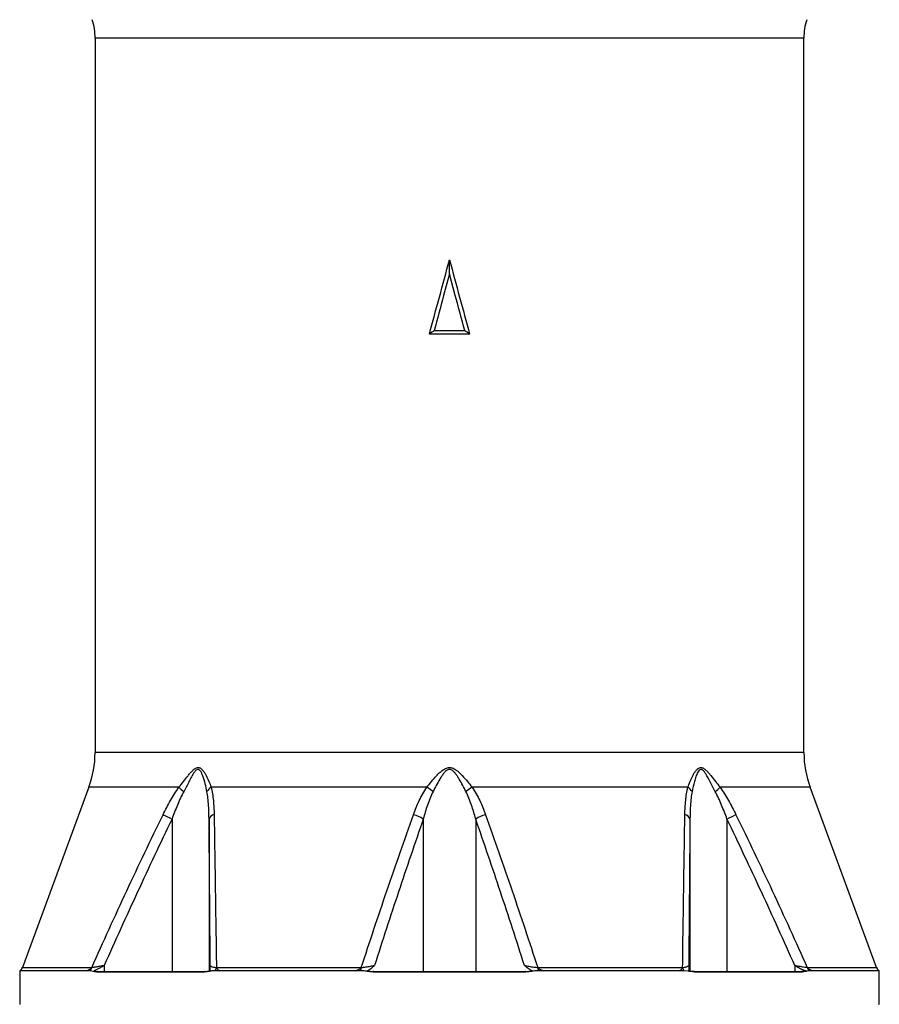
# Model space of a CAD drawing. Header units: millimetres. Extents: x 1082 to 1944, y 830 to 2111.
# Tile 4 of 6: x 1428 to 1770, y 1208 to 1600. Entities that reach past the tile are written whole.
import ezdxf

# ---------------------------------------------------------------- set-up
doc = ezdxf.new("R2010")
doc.units = ezdxf.units.MM

msp = doc.modelspace()

# ---------------------------------------------------------------- linework, layer by layer
at = {"color": 7, "linetype": 'Continuous', "lineweight": 25}
for p, q in [((1458.46, 1592.26), (1458.46, 1308.15)), ((1740.46, 1308.15), (1740.46, 1592.26)), ((1599.46, 1498.51), (1597.14, 1489.85)), ((1601.78, 1489.85), (1599.46, 1498.51)), ((1607.47, 1474.51), (1591.46, 1474.51)), ((1593.39, 1476.01), (1605.53, 1476.01)), ((1455.99, 1294.31), (1429.56, 1222.65)), ((1590.44, 1294.31), (1504.59, 1294.31)), ((1694.33, 1294.31), (1608.48, 1294.31)), ((1769.36, 1222.65), (1742.93, 1294.31)), ((1489.06, 1281.7), (1489.06, 1221.01)), ((1589.04, 1281.7), (1589.04, 1221.01)), ((1609.88, 1281.7), (1609.88, 1221.01)), ((1695.13, 1281.7), (1695.13, 1221.01)), ((1709.86, 1281.7), (1709.86, 1221.01)), ((1462.11, 1223.51), (1462.11, 1221.01)), ((1506.73, 1222.65), (1564.37, 1222.65)), ((1634.55, 1222.65), (1692.2, 1222.65)), ((1736.82, 1223.51), (1736.82, 1221.01)), ((1428.46, 1221.34), (1428.46, 1208.01)), ((1454.96, 1221.34), (1428.46, 1221.34)), ((1458.06, 1221.36), (1459.41, 1221.01)), ((1458.26, 1221.03), (1459, 1220.99)), ((1458.26, 1221.03), (1459.41, 1221.01)), ((1459, 1220.99), (1501.93, 1220.99)), ((1459.41, 1221.01), (1502.22, 1221.01)), ((1501.93, 1220.99), (1503.01, 1221.03)), ((1502.22, 1221.01), (1504.27, 1221.31)), ((1502.22, 1221.01), (1503.01, 1221.03)), ((1561.94, 1221.34), (1508.03, 1221.34)), ((1566.56, 1221.31), (1569.19, 1221.01)), ((1567.81, 1221.03), (1569.1, 1220.99)), ((1567.81, 1221.03), (1569.19, 1221.01)), ((1569.1, 1220.99), (1629.82, 1220.99)), ((1569.19, 1221.01), (1629.73, 1221.01)), ((1629.73, 1221.01), (1632.36, 1221.31)), ((1629.73, 1221.01), (1631.11, 1221.03)), ((1629.82, 1220.99), (1631.11, 1221.03)), ((1690.9, 1221.34), (1636.99, 1221.34)), ((1694.66, 1221.17), (1692.8, 1221.34)), ((1694.66, 1221.01), (1694.66, 1221.17)), ((1696.18, 1221.01), (1694.66, 1221.01)), ((1696.18, 1221.01), (1696.99, 1220.99)), ((1696.7, 1221.01), (1739.51, 1221.01)), ((1696.99, 1220.99), (1739.92, 1220.99)), ((1739.92, 1220.99), (1740.48, 1221.01)), ((1741.51, 1221.01), (1740.48, 1221.01)), ((1742.74, 1221.34), (1741.51, 1221.17)), ((1741.51, 1221.17), (1741.51, 1221.01)), ((1770.46, 1221.34), (1743.96, 1221.34)), ((1770.46, 1208.01), (1770.46, 1221.34)), ((1428.75, 1208.01), (1428.46, 1208.01)), ((1770.17, 1208.01), (1770.46, 1208.01))]:
    msp.add_line(p, q, dxfattribs=at)
at = {"color": 1, "linetype": 'Continuous', "lineweight": 25}
for p, q in [((1599.46, 1592.26), (1458.46, 1592.26)), ((1740.46, 1592.26), (1599.46, 1592.26)), ((1599.46, 1308.15), (1458.46, 1308.15)), ((1740.46, 1308.15), (1599.46, 1308.15)), ((1491.83, 1294.31), (1455.99, 1294.31)), ((1742.93, 1294.31), (1707.09, 1294.31)), ((1503.8, 1281.7), (1503.8, 1221.24)), ((1429.56, 1222.65), (1457.11, 1222.65)), ((1741.82, 1222.65), (1769.36, 1222.65))]:
    msp.add_line(p, q, dxfattribs=at)
at = {"color": 7, "linetype": 'Continuous', "lineweight": 25}
for centre, radius, start, end in [((1433.46, 1592.26), 25, 0, 17.074), ((1765.46, 1592.26), 25, 162.926, 180), ((1418.46, 1308.15), 40, 339.7585, 0), ((1780.46, 1308.15), 40, 180, 200.2415), ((1502.76, 1304.31), 14.81, 222.4431, 232.3408), ((1506.72, 1290.69), 4.2, 120.4618, 153.2298), ((1581.11, 1278.32), 18.52, 50.3882, 59.7458), ((1617.81, 1278.32), 18.52, 120.2542, 129.6118), ((1692.2, 1290.69), 4.2, 26.7706, 59.5377), ((1696.16, 1304.31), 14.81, 307.6596, 317.5565), ((1676.12, 1668.64), 429.78, 243.6748, 244.1997), ((1506.17, 1280.98), 2.48, 98.165, 162.9715), ((1581.41, 1269.69), 14.23, 57.5633, 74.9183), ((1617.51, 1269.69), 14.23, 105.0817, 122.4367), ((1692.75, 1280.98), 2.48, 17.0287, 81.8348), ((1522.7, 1668.85), 430.01, 295.8004, 296.325), ((1427.22, 1223.51), 2.5, 299.8065, 339.7585), ((1454.77, 1223.33), 2.44, 305.5305, 343.833), ((1504.09, 1223.07), 2.67, 319.6193, 350.8292), ((1559, 1222.91), 5.38, 343.0221, 357.1662), ((1639.92, 1222.91), 5.38, 182.8332, 196.9782), ((1694.83, 1223.07), 2.67, 189.1702, 220.3807), ((1744.16, 1223.33), 2.44, 196.169, 234.4675), ((1771.7, 1223.51), 2.5, 200.2415, 240.1935), ((1459.41, 1217.62), 3.39, 90.0156, 96.9688), ((1502.22, 1219.36), 1.65, 90.0373, 100.0084), ((1569.2, 1220.83), 0.18, 90.9155, 120.6193), ((1629.73, 1220.83), 0.18, 59.3795, 89.0845), ((1696.7, 1219.36), 1.65, 79.9919, 89.9624), ((1739.51, 1217.62), 3.39, 83.0306, 89.985)]:
    msp.add_arc(centre, radius, start, end, dxfattribs=at)
for points in [[(1591.46, 1474.51), (1594.12, 1484.37), (1596.79, 1494.22), (1599.46, 1504.07)], [(1599.46, 1498.51), (1599.46, 1500.37), (1599.46, 1502.22), (1599.46, 1504.07)], [(1599.46, 1504.07), (1602.13, 1494.22), (1604.8, 1484.37), (1607.47, 1474.51)], [(1597.14, 1489.85), (1595.89, 1485.24), (1594.64, 1480.63), (1593.39, 1476.01)], [(1605.53, 1476.01), (1604.28, 1480.63), (1603.03, 1485.24), (1601.78, 1489.85)], [(1593.39, 1476.01), (1592.75, 1475.51), (1592.11, 1475.01), (1591.46, 1474.51)], [(1607.47, 1474.51), (1606.81, 1475.01), (1606.17, 1475.51), (1605.53, 1476.01)], [(1456.18, 1221.34), (1455.77, 1221.34), (1455.36, 1221.34), (1454.96, 1221.34)], [(1508.03, 1221.34), (1507.39, 1221.34), (1506.76, 1221.34), (1506.12, 1221.34)], [(1564.15, 1221.34), (1563.41, 1221.34), (1562.67, 1221.34), (1561.94, 1221.34)], [(1636.99, 1221.34), (1636.25, 1221.34), (1635.51, 1221.34), (1634.78, 1221.34)], [(1692.8, 1221.34), (1692.17, 1221.34), (1691.53, 1221.34), (1690.9, 1221.34)], [(1743.96, 1221.34), (1743.56, 1221.34), (1743.15, 1221.34), (1742.74, 1221.34)]]:
    msp.add_open_spline(points, degree=3, dxfattribs=at)
for points, knots in [([(1491.83, 1294.31), (1492.45, 1295.1), (1493.05, 1295.89), (1494.25, 1297.43), (1494.84, 1298.2), (1495.74, 1299.3), (1496.04, 1299.66), (1496.65, 1300.36), (1496.97, 1300.7), (1497.46, 1301.17), (1497.62, 1301.32), (1497.96, 1301.6), (1498.14, 1301.73), (1498.5, 1301.95), (1498.68, 1302.04), (1499.05, 1302.17), (1499.24, 1302.2), (1499.61, 1302.21), (1499.79, 1302.18), (1500.14, 1302.06), (1500.3, 1301.97), (1500.62, 1301.76), (1500.77, 1301.64), (1501.06, 1301.36), (1501.19, 1301.22), (1501.58, 1300.75), (1501.82, 1300.42), (1502.26, 1299.71), (1502.47, 1299.34), (1503.06, 1298.23), (1503.41, 1297.46), (1504.05, 1295.9), (1504.33, 1295.11), (1504.59, 1294.31)], [0, 0, 0, 0, 0.125, 0.125, 0.25, 0.25, 0.3125, 0.3125, 0.375, 0.375, 0.40625, 0.40625, 0.4375, 0.4375, 0.46875, 0.46875, 0.5, 0.5, 0.53125, 0.53125, 0.5625, 0.5625, 0.59375, 0.59375, 0.625, 0.625, 0.6875, 0.6875, 0.75, 0.75, 0.875, 0.875, 1, 1, 1, 1]), ([(1502.97, 1292.58), (1502.76, 1293.64), (1502.34, 1295.76), (1501.59, 1298.23), (1500.89, 1299.96), (1500.38, 1300.86), (1499.85, 1301.39), (1499.44, 1301.48), (1499.07, 1301.42), (1498.55, 1301.08), (1497.76, 1300.08), (1496.83, 1298.54), (1495.47, 1295.92), (1494.42, 1293.92), (1493.71, 1292.58)], [0, 0, 0, 0, 0.15918, 0.318182, 0.378007, 0.437466, 0.478808, 0.50146, 0.512872, 0.547579, 0.600306, 0.698958, 0.797979, 1, 1, 1, 1]), ([(1590.44, 1294.31), (1591.05, 1295.1), (1591.68, 1295.89), (1592.98, 1297.43), (1593.64, 1298.2), (1594.68, 1299.3), (1595.04, 1299.66), (1595.79, 1300.36), (1596.17, 1300.7), (1596.79, 1301.17), (1597.01, 1301.32), (1597.45, 1301.6), (1597.68, 1301.73), (1598.15, 1301.95), (1598.4, 1302.04), (1598.9, 1302.17), (1599.17, 1302.2), (1599.69, 1302.21), (1599.95, 1302.18), (1600.46, 1302.06), (1600.71, 1301.97), (1601.18, 1301.76), (1601.42, 1301.64), (1601.86, 1301.36), (1602.07, 1301.22), (1602.69, 1300.75), (1603.08, 1300.42), (1603.83, 1299.71), (1604.2, 1299.34), (1605.26, 1298.23), (1605.93, 1297.46), (1607.23, 1295.9), (1607.86, 1295.11), (1608.48, 1294.31)], [0, 0, 0, 0, 0.125, 0.125, 0.25, 0.25, 0.3125, 0.3125, 0.375, 0.375, 0.40625, 0.40625, 0.4375, 0.4375, 0.46875, 0.46875, 0.5, 0.5, 0.53125, 0.53125, 0.5625, 0.5625, 0.59375, 0.59375, 0.625, 0.625, 0.6875, 0.6875, 0.75, 0.75, 0.875, 0.875, 1, 1, 1, 1]), ([(1606.01, 1292.58), (1605.59, 1293.41), (1605.16, 1294.24), (1604.27, 1295.89), (1603.82, 1296.71), (1603.09, 1297.92), (1602.84, 1298.32), (1602.32, 1299.11), (1602.05, 1299.49), (1601.61, 1300.05), (1601.46, 1300.23), (1601.14, 1300.57), (1600.97, 1300.74), (1600.6, 1301.05), (1600.4, 1301.18), (1600.08, 1301.34), (1599.96, 1301.38), (1599.73, 1301.44), (1599.61, 1301.46), (1599.37, 1301.46), (1599.25, 1301.45), (1599.01, 1301.4), (1598.9, 1301.36), (1598.57, 1301.21), (1598.37, 1301.08), (1598, 1300.78), (1597.82, 1300.61), (1597.49, 1300.26), (1597.34, 1300.08), (1596.89, 1299.52), (1596.62, 1299.14), (1596.1, 1298.35), (1595.85, 1297.95), (1595.12, 1296.73), (1594.66, 1295.9), (1593.77, 1294.25), (1593.34, 1293.42), (1592.92, 1292.58)], [0, 0, 0, 0, 0.125, 0.125, 0.25, 0.25, 0.3125, 0.3125, 0.375, 0.375, 0.40625, 0.40625, 0.4375, 0.4375, 0.46875, 0.46875, 0.484375, 0.484375, 0.5, 0.5, 0.515625, 0.515625, 0.53125, 0.53125, 0.5625, 0.5625, 0.59375, 0.59375, 0.625, 0.625, 0.6875, 0.6875, 0.75, 0.75, 0.875, 0.875, 1, 1, 1, 1]), ([(1694.33, 1294.31), (1694.59, 1295.1), (1694.87, 1295.89), (1695.5, 1297.43), (1695.85, 1298.2), (1696.43, 1299.3), (1696.63, 1299.66), (1697.07, 1300.36), (1697.3, 1300.7), (1697.69, 1301.17), (1697.83, 1301.32), (1698.11, 1301.6), (1698.26, 1301.73), (1698.58, 1301.95), (1698.74, 1302.04), (1699.09, 1302.17), (1699.27, 1302.2), (1699.64, 1302.21), (1699.83, 1302.18), (1700.2, 1302.06), (1700.38, 1301.97), (1700.74, 1301.76), (1700.91, 1301.64), (1701.25, 1301.36), (1701.42, 1301.22), (1701.91, 1300.75), (1702.22, 1300.42), (1702.84, 1299.71), (1703.15, 1299.34), (1704.06, 1298.23), (1704.66, 1297.46), (1705.86, 1295.9), (1706.47, 1295.11), (1707.09, 1294.31)], [0, 0, 0, 0, 0.125, 0.125, 0.25, 0.25, 0.3125, 0.3125, 0.375, 0.375, 0.40625, 0.40625, 0.4375, 0.4375, 0.46875, 0.46875, 0.5, 0.5, 0.53125, 0.53125, 0.5625, 0.5625, 0.59375, 0.59375, 0.625, 0.625, 0.6875, 0.6875, 0.75, 0.75, 0.875, 0.875, 1, 1, 1, 1]), ([(1705.21, 1292.58), (1704.66, 1293.64), (1703.56, 1295.76), (1702.25, 1298.23), (1701.24, 1299.96), (1700.58, 1300.86), (1699.97, 1301.39), (1699.55, 1301.48), (1699.19, 1301.42), (1698.72, 1301.08), (1698.07, 1300.08), (1697.43, 1298.54), (1696.65, 1295.92), (1696.23, 1293.92), (1695.95, 1292.58)], [0, 0, 0, 0, 0.1591805, 0.3181824, 0.3780076, 0.4374656, 0.478808, 0.5014597, 0.5128718, 0.5475786, 0.6003063, 0.6989581, 0.797979, 1, 1, 1, 1]), ([(1485.52, 1283.43), (1486.46, 1285.33), (1487.43, 1287.2), (1488.99, 1289.94), (1489.53, 1290.84), (1490.64, 1292.6), (1491.22, 1293.47), (1491.83, 1294.31)], [0, 0, 0, 0, 0.5, 0.5, 0.75, 0.75, 1, 1, 1, 1]), ([(1493.71, 1292.58), (1493.25, 1291.71), (1492.82, 1290.83), (1491.99, 1289.05), (1491.6, 1288.14), (1490.45, 1285.42), (1489.74, 1283.57), (1489.06, 1281.7)], [0, 0, 0, 0, 0.25, 0.25, 0.5, 0.5, 1, 1, 1, 1]), ([(1503.8, 1281.7), (1503.78, 1283.57), (1503.73, 1285.42), (1503.54, 1288.14), (1503.46, 1289.05), (1503.26, 1290.83), (1503.13, 1291.71), (1502.97, 1292.58)], [0, 0, 0, 0, 0.5, 0.5, 0.75, 0.75, 1, 1, 1, 1]), ([(1504.59, 1294.31), (1504.81, 1293.47), (1504.99, 1292.6), (1505.29, 1290.84), (1505.41, 1289.94), (1505.69, 1287.2), (1505.79, 1285.33), (1505.82, 1283.43)], [0, 0, 0, 0, 0.25, 0.25, 0.5, 0.5, 1, 1, 1, 1]), ([(1585.11, 1283.43), (1585.79, 1285.33), (1586.55, 1287.2), (1587.85, 1289.94), (1588.32, 1290.84), (1589.32, 1292.6), (1589.85, 1293.47), (1590.44, 1294.31)], [0, 0, 0, 0, 0.5, 0.5, 0.75, 0.75, 1, 1, 1, 1]), ([(1592.92, 1292.58), (1592.48, 1291.71), (1592.08, 1290.83), (1591.35, 1289.05), (1591.01, 1288.14), (1590.07, 1285.42), (1589.53, 1283.57), (1589.04, 1281.7)], [0, 0, 0, 0, 0.25, 0.25, 0.5, 0.5, 1, 1, 1, 1]), ([(1609.88, 1281.7), (1609.39, 1283.57), (1608.85, 1285.42), (1607.91, 1288.14), (1607.57, 1289.05), (1606.84, 1290.83), (1606.45, 1291.71), (1606.01, 1292.58)], [0, 0, 0, 0, 0.5, 0.5, 0.75, 0.75, 1, 1, 1, 1]), ([(1608.48, 1294.31), (1609.07, 1293.47), (1609.61, 1292.6), (1610.61, 1290.84), (1611.07, 1289.94), (1612.37, 1287.2), (1613.13, 1285.33), (1613.81, 1283.43)], [0, 0, 0, 0, 0.25, 0.25, 0.5, 0.5, 1, 1, 1, 1]), ([(1693.11, 1283.43), (1693.14, 1285.33), (1693.23, 1287.2), (1693.52, 1289.94), (1693.63, 1290.84), (1693.93, 1292.6), (1694.11, 1293.47), (1694.33, 1294.31)], [0, 0, 0, 0, 0.5, 0.5, 0.75, 0.75, 1, 1, 1, 1]), ([(1695.95, 1292.58), (1695.79, 1291.71), (1695.67, 1290.83), (1695.46, 1289.05), (1695.38, 1288.14), (1695.19, 1285.42), (1695.14, 1283.57), (1695.13, 1281.7)], [0, 0, 0, 0, 0.25, 0.25, 0.5, 0.5, 1, 1, 1, 1]), ([(1709.86, 1281.7), (1709.18, 1283.57), (1708.47, 1285.42), (1707.33, 1288.14), (1706.93, 1289.05), (1706.1, 1290.83), (1705.67, 1291.71), (1705.21, 1292.58)], [0, 0, 0, 0, 0.5, 0.5, 0.75, 0.75, 1, 1, 1, 1]), ([(1707.09, 1294.31), (1707.7, 1293.47), (1708.28, 1292.6), (1709.39, 1290.84), (1709.93, 1289.94), (1711.49, 1287.2), (1712.47, 1285.33), (1713.4, 1283.43)], [0, 0, 0, 0, 0.25, 0.25, 0.5, 0.5, 1, 1, 1, 1]), ([(1457.11, 1222.65), (1461.69, 1232.85), (1466.33, 1243.02), (1475.78, 1263.3), (1480.6, 1273.39), (1485.52, 1283.43)], [0, 0, 0, 0, 0.5, 0.5, 1, 1, 1, 1]), ([(1489.06, 1281.7), (1484.4, 1272.08), (1479.84, 1262.41), (1470.87, 1243.01), (1466.46, 1233.27), (1462.11, 1223.51)], [0, 0, 0, 0, 0.5, 0.5, 1, 1, 1, 1]), ([(1504.27, 1223.51), (1504.19, 1233.27), (1504.11, 1243.01), (1503.96, 1262.41), (1503.88, 1272.08), (1503.8, 1281.7)], [0, 0, 0, 0, 0.5, 0.5, 1, 1, 1, 1]), ([(1505.82, 1283.43), (1505.98, 1273.39), (1506.14, 1263.3), (1506.44, 1243.03), (1506.59, 1232.85), (1506.73, 1222.65)], [0, 0, 0, 0, 0.5, 0.5, 1, 1, 1, 1]), ([(1564.37, 1222.65), (1567.71, 1232.85), (1571.1, 1243.02), (1578, 1263.3), (1581.51, 1273.39), (1585.11, 1283.43)], [0, 0, 0, 0, 0.5, 0.5, 1, 1, 1, 1]), ([(1589.04, 1281.7), (1585.69, 1272.08), (1582.41, 1262.41), (1575.96, 1243.01), (1572.78, 1233.27), (1569.65, 1223.51)], [0, 0, 0, 0, 0.5, 0.5, 1, 1, 1, 1]), ([(1629.27, 1223.51), (1626.14, 1233.27), (1622.97, 1243.01), (1616.51, 1262.41), (1613.23, 1272.08), (1609.88, 1281.7)], [0, 0, 0, 0, 0.5, 0.5, 1, 1, 1, 1]), ([(1613.81, 1283.43), (1617.41, 1273.39), (1620.92, 1263.3), (1627.82, 1243.03), (1631.21, 1232.85), (1634.55, 1222.65)], [0, 0, 0, 0, 0.5, 0.5, 1, 1, 1, 1]), ([(1692.2, 1222.65), (1692.34, 1232.85), (1692.48, 1243.02), (1692.78, 1263.3), (1692.94, 1273.39), (1693.11, 1283.43)], [0, 0, 0, 0, 0.5, 0.5, 1, 1, 1, 1]), ([(1695.13, 1281.7), (1695.04, 1272.08), (1694.96, 1262.41), (1694.81, 1243.01), (1694.73, 1233.27), (1694.66, 1223.51)], [0, 0, 0, 0, 0.5, 0.5, 1, 1, 1, 1]), ([(1736.82, 1223.51), (1732.44, 1233.26), (1723.68, 1252.76), (1714.47, 1272.06), (1709.86, 1281.7)], [0, 0, 0, 0, 0.499946, 1, 1, 1, 1]), ([(1713.4, 1283.43), (1718.33, 1273.39), (1723.14, 1263.3), (1732.59, 1243.03), (1737.24, 1232.85), (1741.82, 1222.65)], [0, 0, 0, 0, 0.5, 0.5, 1, 1, 1, 1]), ([(1454.96, 1221.34), (1455.36, 1221.46), (1455.75, 1221.61), (1456.3, 1221.92), (1456.48, 1222.04), (1456.81, 1222.31), (1456.97, 1222.46), (1457.11, 1222.65)], [0, 0, 0, 0, 0.5, 0.5, 0.75, 0.75, 1, 1, 1, 1]), ([(1457.11, 1222.65), (1457.39, 1222.7), (1457.72, 1222.75), (1458.28, 1222.85), (1458.48, 1222.89), (1458.89, 1222.96), (1459.1, 1222.99), (1459.75, 1223.11), (1460.21, 1223.19), (1461.15, 1223.35), (1461.62, 1223.43), (1462.11, 1223.51)], [0, 0, 0, 0, 0.25, 0.25, 0.375, 0.375, 0.5, 0.5, 0.75, 0.75, 1, 1, 1, 1]), ([(1462.11, 1223.51), (1462.1, 1223.51), (1462.1, 1223.49), (1462.07, 1223.45), (1461.92, 1223.34), (1461.3, 1222.95), (1460.04, 1222.17), (1458.79, 1221.65), (1458.06, 1221.36)], [0, 0, 0, 0, 0.004225, 0.01029, 0.033253, 0.123985, 0.486559, 1, 1, 1, 1]), ([(1504.27, 1221.31), (1504.27, 1221.56), (1504.27, 1222.05), (1504.27, 1222.82), (1504.27, 1223.26), (1504.27, 1223.34), (1504.27, 1223.4), (1504.27, 1223.44), (1504.27, 1223.47), (1504.27, 1223.5), (1504.27, 1223.51), (1504.27, 1223.51)], [0, 0, 0, 0, 0.430738, 0.870463, 0.920199, 0.950833, 0.969778, 0.981641, 0.993576, 0.997536, 1, 1, 1, 1]), ([(1504.27, 1223.51), (1504.34, 1223.39), (1504.5, 1223.15), (1505.42, 1222.84), (1506.34, 1222.7), (1506.73, 1222.65)], [0, 0, 0, 0, 0.372833, 0.739304, 1, 1, 1, 1]), ([(1506.73, 1222.65), (1506.81, 1222.46), (1506.9, 1222.31), (1507.11, 1222.04), (1507.22, 1221.92), (1507.55, 1221.61), (1507.79, 1221.46), (1508.03, 1221.34)], [0, 0, 0, 0, 0.25, 0.25, 0.5, 0.5, 1, 1, 1, 1]), ([(1561.94, 1221.34), (1562.39, 1221.46), (1562.83, 1221.61), (1563.46, 1221.92), (1563.66, 1222.04), (1564.04, 1222.31), (1564.22, 1222.46), (1564.37, 1222.65)], [0, 0, 0, 0, 0.5, 0.5, 0.75, 0.75, 1, 1, 1, 1]), ([(1564.37, 1222.65), (1564.99, 1222.72), (1566.24, 1222.86), (1568.11, 1223.17), (1569.12, 1223.4), (1569.65, 1223.51)], [0, 0, 0, 0, 0.318977, 0.646274, 1, 1, 1, 1]), ([(1566.56, 1221.31), (1567.12, 1221.55), (1567.65, 1221.89), (1568.41, 1222.47), (1568.66, 1222.67), (1569.16, 1223.09), (1569.4, 1223.3), (1569.65, 1223.51)], [0, 0, 0, 0, 0.5, 0.5, 0.75, 0.75, 1, 1, 1, 1]), ([(1632.36, 1221.31), (1631.8, 1221.55), (1631.28, 1221.89), (1630.51, 1222.47), (1630.26, 1222.67), (1629.77, 1223.09), (1629.52, 1223.3), (1629.27, 1223.51)], [0, 0, 0, 0, 0.5, 0.5, 0.75, 0.75, 1, 1, 1, 1]), ([(1629.27, 1223.51), (1629.83, 1223.39), (1630.94, 1223.15), (1632.84, 1222.84), (1634.05, 1222.7), (1634.55, 1222.65)], [0, 0, 0, 0, 0.372833, 0.739303, 1, 1, 1, 1]), ([(1634.55, 1222.65), (1634.7, 1222.46), (1634.88, 1222.31), (1635.26, 1222.04), (1635.46, 1221.92), (1636.09, 1221.61), (1636.54, 1221.46), (1636.99, 1221.34)], [0, 0, 0, 0, 0.25, 0.25, 0.5, 0.5, 1, 1, 1, 1]), ([(1690.9, 1221.34), (1691.13, 1221.46), (1691.37, 1221.61), (1691.71, 1221.92), (1691.82, 1222.04), (1692.02, 1222.31), (1692.11, 1222.46), (1692.2, 1222.65)], [0, 0, 0, 0, 0.5, 0.5, 0.75, 0.75, 1, 1, 1, 1]), ([(1692.2, 1222.65), (1692.6, 1222.7), (1692.94, 1222.75), (1693.4, 1222.85), (1693.54, 1222.89), (1693.8, 1222.96), (1693.91, 1222.99), (1694.22, 1223.11), (1694.38, 1223.19), (1694.59, 1223.35), (1694.65, 1223.43), (1694.66, 1223.51)], [0, 0, 0, 0, 0.25, 0.25, 0.375, 0.375, 0.5, 0.5, 0.75, 0.75, 1, 1, 1, 1]), ([(1694.66, 1223.51), (1694.66, 1223.51), (1694.66, 1223.49), (1694.66, 1223.45), (1694.66, 1223.34), (1694.66, 1222.95), (1694.66, 1222.04), (1694.66, 1221.51), (1694.66, 1221.17)], [0, 0, 0, 0, 0.0036847, 0.0089712, 0.0289923, 0.1081049, 0.4242334, 1, 1, 1, 1]), ([(1736.82, 1223.51), (1737.53, 1223.39), (1738.94, 1223.15), (1740.7, 1222.84), (1741.49, 1222.7), (1741.82, 1222.65)], [0, 0, 0, 0, 0.372831, 0.739303, 1, 1, 1, 1]), ([(1741.51, 1221.17), (1741, 1221.33), (1739.96, 1221.64), (1738.78, 1222.27), (1737.95, 1222.75), (1737.5, 1223.02), (1737.23, 1223.2), (1737.06, 1223.3), (1736.95, 1223.37), (1736.89, 1223.42), (1736.85, 1223.45), (1736.82, 1223.48), (1736.82, 1223.5), (1736.82, 1223.51), (1736.82, 1223.51)], [0, 0, 0, 0, 0.3059588, 0.6130426, 0.7589308, 0.8511108, 0.9082664, 0.9434799, 0.9651962, 0.978695, 0.9872324, 0.9958484, 0.9990568, 1, 1, 1, 1]), ([(1741.82, 1222.65), (1741.95, 1222.46), (1742.11, 1222.31), (1742.44, 1222.04), (1742.62, 1221.92), (1743.18, 1221.61), (1743.57, 1221.46), (1743.96, 1221.34)], [0, 0, 0, 0, 0.25, 0.25, 0.5, 0.5, 1, 1, 1, 1]), ([(1458.26, 1221.03), (1457.9, 1221.06), (1457.56, 1221.14), (1456.87, 1221.28), (1456.52, 1221.34), (1456.18, 1221.34)], [0, 0, 0, 0, 0.5, 0.5, 1, 1, 1, 1]), ([(1506.12, 1221.34), (1505.6, 1221.34), (1505.08, 1221.28), (1504.04, 1221.14), (1503.53, 1221.06), (1503.01, 1221.03)], [0, 0, 0, 0, 0.5, 0.5, 1, 1, 1, 1]), ([(1567.81, 1221.03), (1567.2, 1221.06), (1566.59, 1221.14), (1565.37, 1221.28), (1564.76, 1221.34), (1564.15, 1221.34)], [0, 0, 0, 0, 0.5, 0.5, 1, 1, 1, 1]), ([(1634.78, 1221.34), (1634.16, 1221.34), (1633.55, 1221.28), (1632.33, 1221.14), (1631.72, 1221.06), (1631.11, 1221.03)], [0, 0, 0, 0, 0.5, 0.5, 1, 1, 1, 1]), ([(1696.7, 1221.01), (1696.7, 1221.01), (1696.54, 1221.01), (1696.36, 1221.01), (1696.18, 1221.01)], [0, 0, 0, 0, 0.0227184, 1, 1, 1, 1]), ([(1740.48, 1221.01), (1740.17, 1221.01), (1739.85, 1221.01), (1739.52, 1221.01), (1739.51, 1221.01)], [0, 0, 0, 0, 0.977267, 1, 1, 1, 1])]:
    msp.add_open_spline(points, degree=3, knots=knots, dxfattribs=at)

doc.saveas('drawing.dxf')
